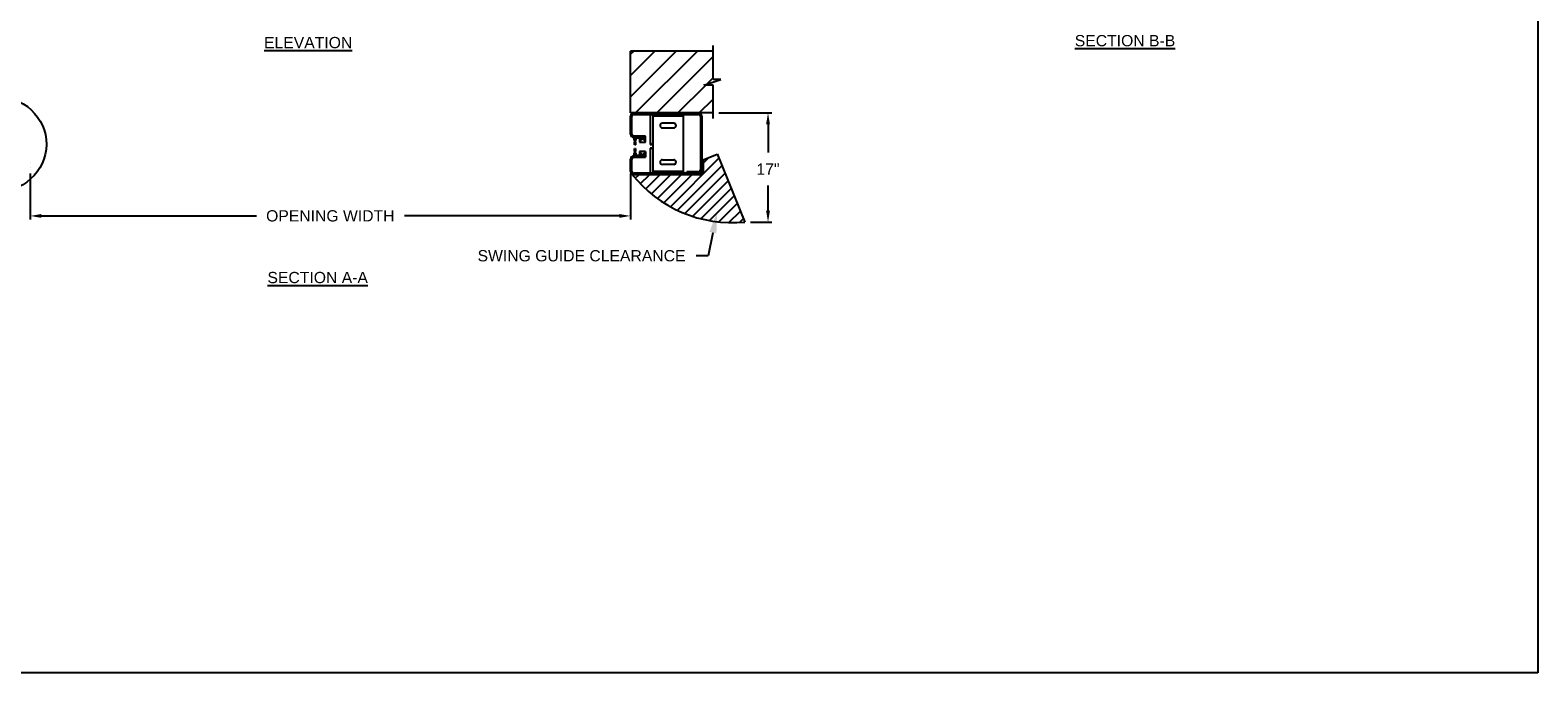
# Model space of a CAD drawing. Header units: inches. Extents: x 218.9 to 312.4, y 214.8 to 247.8.
# Tile 227 of 256: x 275.2 to 287.7, y 214.8 to 220.1. Entities that reach past the tile are written whole.
import ezdxf
from ezdxf import colors
from ezdxf.entities.mleader import LeaderData, LeaderLine
from ezdxf.math import Vec2, Vec3

# ---------------------------------------------------------------- set-up
doc = ezdxf.new("R2010")
doc.units = ezdxf.units.IN
doc.header["$LTSCALE"] = 0.25
doc.header["$MEASUREMENT"] = 0
for name, color, linetype in [('ANNOTATIONS', 1, 'Continuous'), ('DETAILS', 4, 'Continuous'), ('MOTOR RH', 7, 'Continuous')]:
    doc.layers.add(name, color=color, linetype=linetype)
doc.styles.add('ARIAL', font='arial.ttf', dxfattribs={"height": 0.09375})
doc.dimstyles.new('STANDARD$0', dxfattribs={"dimtxt": 0.09375, "dimasz": 0.09375, "dimexe": 0.03125, "dimexo": 0.046875, "dimgap": 0.09, "dimtad": 0, "dimtih": 1, "dimtoh": 1, "dimdec": 4, "dimzin": 0, "dimdsep": 46, "dimtxsty": 'ARIAL', "dimcen": 0.09, "dimadec": 0, "dimazin": 0, "dimtfac": 1, "dimtdec": 4, "dimtofl": 0, "dimtmove": 0, "dimatfit": 1, "dimfxl": 1, "dimtolj": 1, "dimtzin": 0, "dimarcsym": 0})
pattern_1 = [(135, (291.34754, 216.77476), (0.0883883, 0.0883883), [])]

# ---------------------------------------------------------------- blocks, each defined once
blk = doc.blocks.new('*D118')
at = {"layer": 'ANNOTATIONS', "color": 0, "lineweight": -2, "transparency": 16777216}
for p, q in [((274.551, 218.888), (274.551, 218.533)), ((275.156, 218.888), (275.156, 218.533)), ((274.457, 218.564), (274.363, 218.564)), ((275.25, 218.564), (275.344, 218.564))]:
    blk.add_line(p, q, dxfattribs=at)
at = {"layer": 'ANNOTATIONS', "color": 0, "transparency": 16777216}
for points in [[(274.457, 218.58), (274.457, 218.548), (274.551, 218.564)], [(275.25, 218.58), (275.25, 218.548), (275.156, 218.564)]]:
    blk.add_solid(points, dxfattribs=at)
at = {"layer": 'defpoints', "color": 0, "transparency": 16777216}
for p in [(274.551, 218.935), (275.156, 218.935), (274.551, 218.564)]:
    blk.add_point(p, dxfattribs=at)
at = {"layer": 'ANNOTATIONS', "color": 0, "transparency": 16777216, "insert": (274.037, 218.564), "char_height": 0.09375, "attachment_point": 5, "style": 'ARIAL'}
blk.add_mtext('\\A1;9 11/16"', dxfattribs=at)
blk = doc.blocks.new('*D129')
at = {"layer": 'ANNOTATIONS', "color": 0, "linetype": 'ByBlock', "lineweight": -2, "transparency": 16777216}
for p, q in [((280.891, 219.422), (281.332, 219.422)), ((281.301, 219.328), (281.301, 219.091)), ((281.301, 218.607), (281.301, 218.817)), ((281.155, 218.513), (281.332, 218.513))]:
    blk.add_line(p, q, dxfattribs=at)
at = {"layer": 'ANNOTATIONS', "color": 0, "transparency": 16777216}
for points in [[(281.285, 219.328), (281.317, 219.328), (281.301, 219.422)], [(281.285, 218.607), (281.317, 218.607), (281.301, 218.513)]]:
    blk.add_solid(points, dxfattribs=at)
at = {"layer": 'defpoints', "color": 0, "transparency": 16777216}
for p in [(280.844, 219.422), (281.301, 219.422), (281.108, 218.513)]:
    blk.add_point(p, dxfattribs=at)
at = {"layer": 'ANNOTATIONS', "color": 0, "transparency": 16777216, "insert": (281.301, 218.954), "char_height": 0.0938, "attachment_point": 5, "style": 'ARIAL'}
blk.add_mtext('\\A1;17"', dxfattribs=at)
blk = doc.blocks.new('*D131')
at = {"layer": 'ANNOTATIONS', "color": 0, "lineweight": -2, "transparency": 16777216}
for p, q in [((275.156, 218.917), (275.156, 218.533)), ((280.156, 218.917), (280.156, 218.533)), ((275.25, 218.564), (277.04, 218.564)), ((280.062, 218.564), (278.273, 218.564))]:
    blk.add_line(p, q, dxfattribs=at)
at = {"layer": 'ANNOTATIONS', "color": 0, "transparency": 16777216}
for points in [[(275.25, 218.58), (275.25, 218.548), (275.156, 218.564)], [(280.062, 218.58), (280.062, 218.548), (280.156, 218.564)]]:
    blk.add_solid(points, dxfattribs=at)
at = {"layer": 'defpoints', "color": 0, "transparency": 16777216}
for p in [(275.156, 218.964), (280.156, 218.964), (280.156, 218.564)]:
    blk.add_point(p, dxfattribs=at)
at = {"layer": 'ANNOTATIONS', "color": 0, "transparency": 16777216, "insert": (277.656, 218.564), "char_height": 0.09375, "attachment_point": 5, "style": 'ARIAL'}
blk.add_mtext('\\A1;OPENING WIDTH', dxfattribs=at)

msp = doc.modelspace()

# ---------------------------------------------------------------- hatches: boundary and pattern name
at = {"layer": 'MOTOR RH'}
h = msp.add_hatch(dxfattribs=at)
h.set_pattern_fill('ANSI31', color=256, style=0)
h.set_pattern_definition([(45, (50.28568, -31.70349), (-0.088388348, 0.088388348), [])])
h.paths.add_polyline_path([(280.90789, 219.69999), (280.84379, 219.69999), (280.84379, 219.9372), (280.15629, 219.9372), (280.15629, 219.42157), (280.17446, 219.42157), (280.84379, 219.42157), (280.84379, 219.65309), (280.76582, 219.65309)])
h = msp.add_hatch(dxfattribs=at)
h.set_pattern_fill('ANSI31', color=256, angle=180, style=0)
h.set_pattern_definition(pattern_1)
edge = h.paths.add_edge_path(flags=0)
edge.add_arc((280.19296, 219.07145), 0.00349, 145.724542, 394.275458)
edge.add_line((280.19584, 219.07342), (280.19455, 219.07743))
edge.add_arc((280.19817, 219.0786), 0.00381, 180, 197.895222, ccw=False)
edge.add_line((280.19436, 219.0786), (280.19783, 219.12563))
edge.add_line((280.19783, 219.12563), (280.19792, 219.12563))
edge.add_line((280.19792, 219.12563), (280.19442, 219.0786))
edge.add_arc((280.19817, 219.0786), 0.00375, 180, 197.895222)
edge.add_line((280.19461, 219.07745), (280.1959, 219.07345))
edge.add_arc((280.19296, 219.07145), 0.00356, -214.129864, 34.129864, ccw=False)
edge.add_line((280.19001, 219.07345), (280.19131, 219.07745))
edge.add_arc((280.18774, 219.0786), 0.00375, 342.104778, 360)
edge.add_line((280.19149, 219.0786), (280.18799, 219.12563))
edge.add_line((280.18799, 219.12563), (280.18808, 219.12563))
edge.add_line((280.18808, 219.12563), (280.19155, 219.0786))
edge.add_arc((280.18774, 219.0786), 0.00381, 342.104778, 360, ccw=False)
edge.add_line((280.19136, 219.07743), (280.19007, 219.07342))
h = msp.add_hatch(dxfattribs=at)
h.set_pattern_fill('ANSI31', color=256, angle=180, style=0)
h.set_pattern_definition(pattern_1)
edge = h.paths.add_edge_path(flags=0)
edge.add_arc((280.19296, 219.07145), 0.00337, 145.421203, 394.578797)
edge.add_line((280.19573, 219.07337), (280.19443, 219.07739))
edge.add_arc((280.19817, 219.0786), 0.00394, 180, 197.895222, ccw=False)
edge.add_line((280.19424, 219.0786), (280.19689, 219.12563))
edge.add_line((280.19689, 219.12563), (280.19698, 219.12563))
edge.add_line((280.19698, 219.12563), (280.1943, 219.0786))
edge.add_arc((280.19817, 219.0786), 0.00387, 180, 197.895222)
edge.add_line((280.19449, 219.07741), (280.19578, 219.07339))
edge.add_arc((280.19296, 219.07145), 0.00343, -214.42504, 34.42504, ccw=False)
edge.add_line((280.19013, 219.07339), (280.19142, 219.07741))
edge.add_arc((280.18774, 219.0786), 0.00387, 342.104778, 360)
edge.add_line((280.19161, 219.0786), (280.18893, 219.12563))
edge.add_line((280.18893, 219.12563), (280.18902, 219.12563))
edge.add_line((280.18902, 219.12563), (280.19167, 219.0786))
edge.add_arc((280.18774, 219.0786), 0.00394, 342.104778, 360, ccw=False)
edge.add_line((280.19148, 219.07739), (280.19018, 219.07337))
h = msp.add_hatch(dxfattribs=at)
h.set_pattern_fill('ANSI31', color=256, angle=180, style=0)
h.set_pattern_definition(pattern_1)
edge = h.paths.add_edge_path(flags=0)
edge.add_arc((280.19296, 219.07145), 0.00324, 145.100361, 394.899639)
edge.add_line((280.19561, 219.07331), (280.19431, 219.07736))
edge.add_arc((280.19817, 219.0786), 0.00406, 180, 197.895222, ccw=False)
edge.add_line((280.19411, 219.0786), (280.19596, 219.12563))
edge.add_line((280.19596, 219.12563), (280.19604, 219.12563))
edge.add_line((280.19604, 219.12563), (280.19417, 219.0786))
edge.add_arc((280.19817, 219.0786), 0.004, 180, 197.895222)
edge.add_line((280.19437, 219.07738), (280.19567, 219.07334))
edge.add_arc((280.19296, 219.07145), 0.00331, -214.736926, 34.736926, ccw=False)
edge.add_line((280.19024, 219.07334), (280.19154, 219.07738))
edge.add_arc((280.18774, 219.0786), 0.004, 342.104778, 360)
edge.add_line((280.19174, 219.0786), (280.18987, 219.12563))
edge.add_line((280.18987, 219.12563), (280.18995, 219.12563))
edge.add_line((280.18995, 219.12563), (280.1918, 219.0786))
edge.add_arc((280.18774, 219.0786), 0.00406, 342.104778, 360, ccw=False)
edge.add_line((280.1916, 219.07736), (280.1903, 219.07331))
h = msp.add_hatch(dxfattribs=at)
h.set_pattern_fill('ANSI31', color=256, angle=180, style=0)
h.set_pattern_definition(pattern_1)
edge = h.paths.add_edge_path(flags=0)
edge.add_arc((280.19296, 219.07145), 0.00312, 144.760267, 395.239733)
edge.add_line((280.1955, 219.07325), (280.19419, 219.07732))
edge.add_arc((280.19817, 219.0786), 0.00419, 180, 197.895222, ccw=False)
edge.add_line((280.19399, 219.0786), (280.19503, 219.12563))
edge.add_line((280.19503, 219.12563), (280.19511, 219.12563))
edge.add_line((280.19511, 219.12563), (280.19405, 219.0786))
edge.add_arc((280.19817, 219.0786), 0.00413, 180, 197.895222)
edge.add_line((280.19425, 219.07734), (280.19556, 219.07328))
edge.add_arc((280.19296, 219.07145), 0.00318, -215.06716, 35.06716, ccw=False)
edge.add_line((280.19035, 219.07328), (280.19166, 219.07734))
edge.add_arc((280.18774, 219.0786), 0.00412, 342.104778, 360)
edge.add_line((280.19186, 219.0786), (280.1908, 219.12563))
edge.add_line((280.1908, 219.12563), (280.19088, 219.12563))
edge.add_line((280.19088, 219.12563), (280.19192, 219.0786))
edge.add_arc((280.18774, 219.0786), 0.00419, 342.104778, 360, ccw=False)
edge.add_line((280.19172, 219.07732), (280.19041, 219.07325))
h = msp.add_hatch(dxfattribs=at)
h.set_pattern_fill('ANSI31', color=256, angle=180, style=0)
h.set_pattern_definition(pattern_1)
edge = h.paths.add_edge_path(flags=0)
edge.add_arc((280.19296, 219.07145), 0.00299, 144.398913, 395.601087)
edge.add_line((280.19539, 219.0732), (280.19407, 219.07728))
edge.add_arc((280.19817, 219.0786), 0.00431, 180, 197.895222, ccw=False)
edge.add_line((280.19386, 219.0786), (280.1941, 219.12563))
edge.add_line((280.1941, 219.12563), (280.19418, 219.12563))
edge.add_line((280.19418, 219.12563), (280.19392, 219.0786))
edge.add_arc((280.19817, 219.0786), 0.00425, 180, 197.895222)
edge.add_line((280.19413, 219.0773), (280.19545, 219.07322))
edge.add_arc((280.19296, 219.07145), 0.00306, -215.417616, 35.417616, ccw=False)
edge.add_line((280.19047, 219.07322), (280.19178, 219.0773))
edge.add_arc((280.18774, 219.0786), 0.00425, 342.104778, 360)
edge.add_line((280.19199, 219.0786), (280.19173, 219.12563))
edge.add_line((280.19173, 219.12563), (280.19181, 219.12563))
edge.add_line((280.19181, 219.12563), (280.19205, 219.0786))
edge.add_arc((280.18774, 219.0786), 0.00431, 342.104778, 360, ccw=False)
edge.add_line((280.19184, 219.07728), (280.19052, 219.0732))
h = msp.add_hatch(dxfattribs=at)
h.set_pattern_fill('ANSI31', color=256, scale=0.5, style=0)
h.set_pattern_definition([(45, (268.8422, 216.27571), (-0.04419417, 0.04419417), [])])
edge = h.paths.add_edge_path()
edge.add_line((280.87804, 219.07975), (280.76176, 219.03251))
edge.add_line((280.76176, 219.03251), (280.76176, 218.92538))
edge.add_arc((280.74388, 218.92538), 0.01787, -89.999885, 0.000989, ccw=False)
edge.add_line((280.74388, 218.90751), (280.18363, 218.90751))
edge.add_arc((280.18363, 218.93485), 0.02734, 225, 270, ccw=False)
edge.add_arc((281.00447, 219.57766), 1.06973, 218.24196, 275.557886)
edge.add_line((281.10807, 218.51296), (280.87804, 219.07975))

# ---------------------------------------------------------------- linework, layer by layer
at = {"layer": 'defpoints'}
msp.add_lwpolyline([(287.7119, 214.75854), (268.24203, 214.75854), (268.24203, 227.49365), (287.7119, 227.49365)], close=True, dxfattribs=at)
at = {"layer": 'DETAILS'}
msp.add_ellipse((274.84955, 219.16188), major_axis=(0.4425, -0.00305), ratio=0.91972899, dxfattribs=at)
at = {"layer": 'MOTOR RH'}
for p, q in [((280.84379, 219.69999), (280.84379, 219.98407)), ((280.15629, 219.42157), (280.15629, 219.9372)), ((280.84379, 219.9372), (280.15629, 219.9372)), ((280.76582, 219.65309), (280.90789, 219.69999)), ((280.84379, 219.65309), (280.76582, 219.65309)), ((280.90789, 219.69999), (280.84379, 219.69999)), ((280.84379, 219.3747), (280.84379, 219.65309)), ((280.84379, 219.42157), (280.15629, 219.42157)), ((280.15629, 219.24423), (280.15629, 219.39423)), ((280.16801, 219.24423), (280.16801, 219.39423)), ((280.18363, 219.40985), (280.72269, 219.40985)), ((280.31918, 219.40985), (280.31918, 219.15985)), ((280.34379, 218.91923), (280.34379, 219.40985)), ((280.59379, 219.39423), (280.34379, 219.39423)), ((280.59379, 219.40985), (280.59379, 218.91923)), ((280.73832, 219.39423), (280.73832, 218.94657)), ((280.75004, 219.39423), (280.75004, 218.93485)), ((280.28129, 219.2286), (280.18363, 219.2286)), ((280.28129, 219.17938), (280.28129, 219.2286)), ((280.51566, 219.33563), (280.42191, 219.33563)), ((280.42191, 219.29657), (280.51566, 219.29657)), ((280.28129, 219.21688), (280.18363, 219.21688)), ((280.18363, 219.21626), (280.18363, 219.1972)), ((280.18769, 219.19657), (280.18426, 219.19657)), ((280.18676, 219.21313), (280.18676, 219.20032)), ((280.18864, 219.20188), (280.18718, 219.21149)), ((280.19863, 219.21376), (280.18738, 219.21376)), ((280.18738, 219.1997), (280.18769, 219.1997)), ((280.19149, 219.0786), (280.18799, 219.12563)), ((280.18808, 219.12563), (280.18799, 219.12563)), ((280.18804, 219.15501), (280.19153, 219.20204)), ((280.18804, 219.15501), (280.18813, 219.15501)), ((280.18808, 219.12563), (280.19155, 219.0786)), ((280.18957, 219.20202), (280.18811, 219.21163)), ((280.1916, 219.20204), (280.18813, 219.15501)), ((280.18832, 219.19907), (280.18832, 219.1972)), ((280.18859, 219.1187), (280.18933, 219.1187)), ((280.18957, 219.20202), (280.18864, 219.20188)), ((280.18902, 219.12563), (280.18893, 219.12563)), ((280.19161, 219.0786), (280.18893, 219.12563)), ((280.18898, 219.15501), (280.19166, 219.20204)), ((280.18898, 219.15501), (280.18907, 219.15501)), ((280.18902, 219.12563), (280.19167, 219.0786)), ((280.19172, 219.20204), (280.18907, 219.15501)), ((280.18913, 219.21282), (280.19691, 219.21282)), ((280.18941, 219.1187), (280.19015, 219.1187)), ((280.18995, 219.12563), (280.18987, 219.12563)), ((280.19174, 219.0786), (280.18987, 219.12563)), ((280.18992, 219.15501), (280.19178, 219.20204)), ((280.18992, 219.15501), (280.19, 219.15501)), ((280.18995, 219.12563), (280.1918, 219.0786)), ((280.19038, 219.10025), (280.18995, 219.10025)), ((280.19185, 219.20204), (280.19, 219.15501)), ((280.19135, 219.20319), (280.19006, 219.20719)), ((280.19012, 219.20722), (280.19141, 219.20321)), ((280.19147, 219.20323), (280.19017, 219.20725)), ((280.19023, 219.20728), (280.19153, 219.20325)), ((280.19023, 219.1187), (280.19096, 219.1187)), ((280.19159, 219.20327), (280.19029, 219.2073)), ((280.19034, 219.20733), (280.19165, 219.20329)), ((280.19171, 219.2033), (280.1904, 219.20736)), ((280.19088, 219.10025), (280.19045, 219.10025)), ((280.19046, 219.20739), (280.19177, 219.20332)), ((280.19183, 219.20334), (280.19051, 219.20742)), ((280.19057, 219.20745), (280.19189, 219.20336)), ((280.19063, 219.20747), (280.19195, 219.20338)), ((280.19088, 219.12563), (280.1908, 219.12563)), ((280.19186, 219.0786), (280.1908, 219.12563)), ((280.19085, 219.15501), (280.19191, 219.20204)), ((280.19085, 219.15501), (280.19093, 219.15501)), ((280.19088, 219.12563), (280.19192, 219.0786)), ((280.19197, 219.20204), (280.19093, 219.15501)), ((280.19137, 219.10025), (280.19095, 219.10025)), ((280.19104, 219.1187), (280.19176, 219.1187)), ((280.19254, 219.20357), (280.19119, 219.20777)), ((280.19187, 219.10025), (280.19145, 219.10025)), ((280.19181, 219.12563), (280.19173, 219.12563)), ((280.19199, 219.0786), (280.19173, 219.12563)), ((280.19177, 219.15501), (280.19203, 219.20204)), ((280.19177, 219.15501), (280.19186, 219.15501)), ((280.19181, 219.12563), (280.19205, 219.0786)), ((280.19185, 219.1187), (280.19211, 219.1187)), ((280.1921, 219.20204), (280.19186, 219.15501)), ((280.19211, 219.10025), (280.19194, 219.10025)), ((280.19274, 219.12563), (280.19211, 219.12563)), ((280.19211, 219.12563), (280.19211, 219.0786)), ((280.19216, 219.20204), (280.19216, 219.15501)), ((280.19216, 219.15501), (280.19278, 219.15501)), ((280.19274, 219.0786), (280.19274, 219.12563)), ((280.19274, 219.1187), (280.19317, 219.1187)), ((280.19317, 219.10025), (280.19274, 219.10025)), ((280.19278, 219.15501), (280.19278, 219.20204)), ((280.1938, 219.12563), (280.19317, 219.12563)), ((280.19317, 219.12563), (280.19317, 219.0786)), ((280.19322, 219.20204), (280.19322, 219.15501)), ((280.19322, 219.15501), (280.19385, 219.15501)), ((280.19482, 219.20777), (280.19346, 219.20357)), ((280.1938, 219.0786), (280.1938, 219.12563)), ((280.1938, 219.1187), (280.19406, 219.1187)), ((280.19397, 219.10025), (280.1938, 219.10025)), ((280.19385, 219.15501), (280.19385, 219.20204)), ((280.19386, 219.0786), (280.1941, 219.12563)), ((280.19415, 219.15501), (280.19391, 219.20204)), ((280.19418, 219.12563), (280.19392, 219.0786)), ((280.19397, 219.20204), (280.19423, 219.15501)), ((280.19399, 219.0786), (280.19503, 219.12563)), ((280.19507, 219.15501), (280.19403, 219.20204)), ((280.19447, 219.10025), (280.19404, 219.10025)), ((280.19511, 219.12563), (280.19405, 219.0786)), ((280.19406, 219.20338), (280.19538, 219.20747)), ((280.1941, 219.20204), (280.19516, 219.15501)), ((280.19418, 219.12563), (280.1941, 219.12563)), ((280.19411, 219.0786), (280.19596, 219.12563)), ((280.19412, 219.20336), (280.19544, 219.20745)), ((280.19415, 219.15501), (280.19423, 219.15501)), ((280.19415, 219.1187), (280.19487, 219.1187)), ((280.196, 219.15501), (280.19416, 219.20204)), ((280.19604, 219.12563), (280.19417, 219.0786)), ((280.19549, 219.20742), (280.19418, 219.20334)), ((280.19422, 219.20204), (280.19609, 219.15501)), ((280.19424, 219.20332), (280.19555, 219.20739)), ((280.19424, 219.0786), (280.19689, 219.12563)), ((280.19694, 219.15501), (280.19428, 219.20204)), ((280.19561, 219.20736), (280.1943, 219.2033)), ((280.19698, 219.12563), (280.1943, 219.0786)), ((280.19435, 219.20204), (280.19702, 219.15501)), ((280.19436, 219.20329), (280.19566, 219.20733)), ((280.19436, 219.0786), (280.19783, 219.12563)), ((280.19788, 219.15501), (280.19441, 219.20204)), ((280.19572, 219.2073), (280.19442, 219.20327)), ((280.19792, 219.12563), (280.19442, 219.0786)), ((280.19447, 219.20204), (280.19797, 219.15501)), ((280.19448, 219.20325), (280.19578, 219.20728)), ((280.19583, 219.20725), (280.19453, 219.20323)), ((280.19496, 219.10025), (280.19454, 219.10025)), ((280.19459, 219.20321), (280.19589, 219.20722)), ((280.19595, 219.20719), (280.19465, 219.20319)), ((280.19495, 219.1187), (280.19568, 219.1187)), ((280.19511, 219.12563), (280.19503, 219.12563)), ((280.19546, 219.10025), (280.19503, 219.10025)), ((280.19507, 219.15501), (280.19516, 219.15501)), ((280.19596, 219.10025), (280.19553, 219.10025)), ((280.19577, 219.1187), (280.1965, 219.1187)), ((280.19604, 219.12563), (280.19596, 219.12563)), ((280.196, 219.15501), (280.19609, 219.15501)), ((280.19793, 219.21163), (280.19647, 219.20202)), ((280.19739, 219.20188), (280.19647, 219.20202)), ((280.19658, 219.1187), (280.19732, 219.1187)), ((280.19698, 219.12563), (280.19689, 219.12563)), ((280.19694, 219.15501), (280.19702, 219.15501)), ((280.19886, 219.21149), (280.19739, 219.20188)), ((280.19769, 219.1972), (280.19769, 219.19907)), ((280.19792, 219.12563), (280.19783, 219.12563)), ((280.19788, 219.15501), (280.19797, 219.15501)), ((280.19832, 219.1997), (280.19863, 219.1997)), ((280.20176, 219.19657), (280.19832, 219.19657)), ((280.19926, 219.20032), (280.19926, 219.21313)), ((280.20238, 219.1972), (280.20238, 219.21313)), ((280.20301, 219.21376), (280.22676, 219.21376)), ((280.22738, 219.21438), (280.22738, 219.21626)), ((280.23191, 219.21688), (280.23191, 219.17938)), ((280.24441, 219.19251), (280.23191, 219.19251)), ((280.23191, 219.17938), (280.28129, 219.17938)), ((280.28129, 219.10126), (280.23191, 219.10126)), ((280.23191, 219.10126), (280.23191, 219.06376)), ((280.23579, 219.21301), (280.27741, 219.21301)), ((280.23579, 219.19638), (280.23579, 219.21301)), ((280.24441, 219.19638), (280.23579, 219.19638)), ((280.27629, 219.20376), (280.23691, 219.20376)), ((280.23691, 219.20376), (280.23691, 219.19813)), ((280.23691, 219.19813), (280.24441, 219.19813)), ((280.24441, 219.19813), (280.24441, 219.19251)), ((280.24879, 219.20376), (280.24879, 219.21301)), ((280.26441, 219.21301), (280.26441, 219.20376)), ((280.26879, 219.19251), (280.26879, 219.19813)), ((280.26879, 219.19813), (280.27629, 219.19813)), ((280.27741, 219.19638), (280.26879, 219.19638)), ((280.28129, 219.19251), (280.26879, 219.19251)), ((280.27629, 219.19813), (280.27629, 219.20376)), ((280.27741, 219.21301), (280.27741, 219.19638)), ((280.28129, 219.10126), (280.28129, 219.05204)), ((280.31918, 219.15985), (280.32816, 219.15985)), ((280.31918, 219.1286), (280.31918, 218.91923)), ((280.32816, 219.1286), (280.31918, 219.1286)), ((275.15648, 219.00602), (275.15629, 219.00565)), ((280.15609, 219.00602), (280.15629, 219.00565)), ((280.15629, 218.93485), (280.15629, 219.03641)), ((280.16801, 218.93485), (280.16801, 219.03641)), ((280.16801, 219.00571), (280.16827, 219.00621)), ((280.18363, 219.08345), (280.18363, 219.06438)), ((280.18363, 219.06376), (280.28129, 219.06376)), ((280.18363, 219.05204), (280.28129, 219.05204)), ((280.18426, 219.08407), (280.18769, 219.08407)), ((280.18676, 219.08032), (280.18676, 219.06751)), ((280.18725, 219.06805), (280.18676, 219.06808)), ((280.1871, 219.06915), (280.18856, 219.07876)), ((280.18769, 219.08095), (280.18738, 219.08095)), ((280.18738, 219.06688), (280.19863, 219.06688)), ((280.18803, 219.06901), (280.18949, 219.07862)), ((280.18832, 219.08345), (280.18832, 219.08157)), ((280.19167, 219.06782), (280.18849, 219.06799)), ((280.18856, 219.07876), (280.18949, 219.07862)), ((280.19683, 219.06782), (280.18905, 219.06782)), ((280.19001, 219.07345), (280.19131, 219.07745)), ((280.19136, 219.07743), (280.19007, 219.07342)), ((280.19013, 219.07339), (280.19142, 219.07741)), ((280.19148, 219.07739), (280.19018, 219.07337)), ((280.19024, 219.07334), (280.19154, 219.07738)), ((280.1916, 219.07736), (280.1903, 219.07331)), ((280.19035, 219.07328), (280.19166, 219.07734)), ((280.19172, 219.07732), (280.19041, 219.07325)), ((280.19047, 219.07322), (280.19178, 219.0773)), ((280.19184, 219.07728), (280.19052, 219.0732)), ((280.1919, 219.07726), (280.19058, 219.07317)), ((280.19114, 219.07288), (280.19249, 219.07707)), ((280.19342, 219.07707), (280.19477, 219.07288)), ((280.19533, 219.07317), (280.19401, 219.07726)), ((280.19539, 219.0732), (280.19407, 219.07728)), ((280.19413, 219.0773), (280.19545, 219.07322)), ((280.1955, 219.07325), (280.19419, 219.07732)), ((280.19425, 219.07734), (280.19556, 219.07328)), ((280.19561, 219.07331), (280.19431, 219.07736)), ((280.19437, 219.07738), (280.19567, 219.07334)), ((280.19573, 219.07337), (280.19443, 219.07739)), ((280.19449, 219.07741), (280.19578, 219.07339)), ((280.19584, 219.07342), (280.19455, 219.07743)), ((280.19461, 219.07745), (280.1959, 219.07345)), ((280.19639, 219.07862), (280.19731, 219.07876)), ((280.19639, 219.07862), (280.19785, 219.06901)), ((280.19731, 219.07876), (280.19878, 219.06915)), ((280.19769, 219.08157), (280.19769, 219.08345)), ((280.19925, 219.06742), (280.19824, 219.06748)), ((280.19832, 219.08407), (280.20176, 219.08407)), ((280.19863, 219.08095), (280.19832, 219.08095)), ((280.19926, 219.06751), (280.19926, 219.08032)), ((280.20238, 219.06751), (280.20238, 219.08345)), ((280.20956, 219.06688), (280.20243, 219.06726)), ((280.22676, 219.06688), (280.20301, 219.06688)), ((280.22738, 219.06438), (280.22738, 219.06626)), ((280.23191, 219.08813), (280.24441, 219.08813)), ((280.23579, 219.06763), (280.23579, 219.08426)), ((280.23579, 219.08426), (280.24441, 219.08426)), ((280.27741, 219.07115), (280.23579, 219.07333)), ((280.27741, 219.06763), (280.23579, 219.06763)), ((280.23691, 219.08251), (280.23691, 219.07688)), ((280.24441, 219.08251), (280.23691, 219.08251)), ((280.23691, 219.07688), (280.27629, 219.07688)), ((280.24441, 219.08813), (280.24441, 219.08251)), ((280.24879, 219.07265), (280.24879, 219.07688)), ((280.26441, 219.07688), (280.26441, 219.07183)), ((280.26879, 219.08813), (280.28129, 219.08813)), ((280.26879, 219.08251), (280.26879, 219.08813)), ((280.26879, 219.08426), (280.27741, 219.08426)), ((280.27629, 219.08251), (280.26879, 219.08251)), ((280.27629, 219.07688), (280.27629, 219.08251)), ((280.27741, 219.08426), (280.27741, 219.06763)), ((280.42191, 219.03251), (280.51566, 219.03251)), ((280.51566, 218.99345), (280.42191, 218.99345)), ((280.75004, 219.03251), (280.76176, 219.03251)), ((280.76176, 219.03251), (280.87805, 219.07971)), ((280.76176, 219.03251), (280.76176, 218.93485)), ((280.87804, 219.07975), (281.10807, 218.51296)), ((275.15629, 218.96364), (275.15636, 218.96377)), ((280.15629, 218.96364), (280.15622, 218.96377)), ((280.16805, 218.96378), (280.16801, 218.9637)), ((280.73441, 218.91923), (280.18363, 218.91923)), ((280.73441, 218.90751), (280.18363, 218.90751)), ((280.59379, 218.93485), (280.34379, 218.93485)), ((280.72269, 218.93095), (280.62504, 218.93095)), ((280.62504, 218.91923), (280.62504, 218.93095))]:
    msp.add_line(p, q, dxfattribs=at)
for centre in [(280.193, 219.20919), (280.19296, 219.07145)]:
    msp.add_circle(centre, 0.00228, dxfattribs=at)
for centre, radius, start, end in [((280.18363, 219.39423), 0.02734, 90, 180), ((280.18363, 219.39423), 0.01563, 90, 180), ((280.72269, 219.39423), 0.02734, 0, 90), ((280.72269, 219.39423), 0.01563, 0, 90), ((280.18363, 219.24423), 0.02734, 180, 270), ((280.18363, 219.24423), 0.01563, 180, 270), ((280.42191, 219.3161), 0.01953, 90, 270), ((280.51566, 219.3161), 0.01953, 270, 90), ((280.18426, 219.21626), 0.000625, 90, 180), ((280.18426, 219.1972), 0.000625, 180, 270), ((280.18738, 219.21313), 0.000625, 90, 180), ((280.18738, 219.20032), 0.000625, 180, 270), ((280.18913, 219.21179), 0.00197, 90, 188.651209), ((280.18769, 219.19907), 0.000625, 0, 90), ((280.18769, 219.1972), 0.000625, 270, 0), ((280.18913, 219.21179), 0.00103, 90, 188.651209), ((280.193, 219.20919), 0.00356, 325.870136, 214.129864), ((280.193, 219.20919), 0.00349, 325.724542, 214.275458), ((280.193, 219.20919), 0.00343, 325.57496, 214.42504), ((280.193, 219.20919), 0.00337, 325.421203, 214.578797), ((280.193, 219.20919), 0.00331, 325.263074, 214.736926), ((280.193, 219.20919), 0.00324, 325.100361, 214.899639), ((280.193, 219.20919), 0.00318, 324.93284, 215.06716), ((280.193, 219.20919), 0.00312, 324.760267, 215.239733), ((280.193, 219.20919), 0.00306, 324.582384, 215.417616), ((280.193, 219.20919), 0.00299, 324.398913, 215.601087), ((280.193, 219.20919), 0.00293, 324.209556, 215.790444), ((280.193, 219.20919), 0.00231, 321.906562, 218.093438), ((280.18778, 219.20204), 0.00375, 0, 17.895222), ((280.18778, 219.20204), 0.00381, 0, 17.895222), ((280.18778, 219.20204), 0.00388, 0, 17.895222), ((280.18778, 219.20204), 0.00394, 0, 17.895222), ((280.18778, 219.20204), 0.004, 0, 17.895222), ((280.18778, 219.20204), 0.00406, 0, 17.895222), ((280.18778, 219.20204), 0.00413, 0, 17.895222), ((280.18778, 219.20204), 0.00419, 0, 17.895222), ((280.18778, 219.20204), 0.00425, 0, 17.895222), ((280.18778, 219.20204), 0.00431, 0, 17.895222), ((280.18778, 219.20204), 0.00438, 0, 17.895222), ((280.18778, 219.20204), 0.005, 0, 17.895222), ((280.19822, 219.20204), 0.005, 162.104778, 180), ((280.19822, 219.20204), 0.00438, 162.104778, 180), ((280.19822, 219.20204), 0.00431, 162.104778, 180), ((280.19822, 219.20204), 0.00425, 162.104778, 180), ((280.19822, 219.20204), 0.00419, 162.104778, 180), ((280.19822, 219.20204), 0.00413, 162.104778, 180), ((280.19822, 219.20204), 0.00406, 162.104778, 180), ((280.19822, 219.20204), 0.004, 162.104778, 180), ((280.19822, 219.20204), 0.00394, 162.104778, 180), ((280.19822, 219.20204), 0.00388, 162.104778, 180), ((280.19822, 219.20204), 0.00381, 162.104778, 180), ((280.19822, 219.20204), 0.00375, 162.104778, 180), ((280.19691, 219.21179), 0.00197, 351.348791, 90), ((280.19691, 219.21179), 0.00103, 351.348791, 90), ((280.19832, 219.19907), 0.000625, 90, 180), ((280.19832, 219.1972), 0.000625, 180, 270), ((280.19863, 219.21313), 0.000625, 0, 90), ((280.19863, 219.20032), 0.000625, 270, 0), ((280.20176, 219.1972), 0.000625, 270, 0), ((280.20301, 219.21313), 0.000625, 90, 180), ((280.22676, 219.21626), 0.000625, 0, 90), ((280.22676, 219.21438), 0.000625, 270, 0), ((280.32816, 219.17548), 0.01563, 270, 0), ((280.32816, 219.11298), 0.01563, 0, 90), ((280.18363, 219.03641), 0.02734, 90, 180), ((280.18363, 219.03641), 0.01562, 90, 180), ((280.18426, 219.08345), 0.000625, 90, 180), ((280.18426, 219.06438), 0.000625, 180, 270), ((280.18738, 219.08032), 0.000625, 90, 180), ((280.18738, 219.06751), 0.000625, 180, 270), ((280.18905, 219.06885), 0.00197, 171.348791, 270), ((280.18769, 219.08345), 0.000625, 0, 90), ((280.18769, 219.08157), 0.000625, 270, 0), ((280.18905, 219.06885), 0.00103, 171.348791, 270), ((280.19296, 219.07145), 0.00356, 145.870136, 34.129864), ((280.19296, 219.07145), 0.00349, 145.724542, 34.275458), ((280.19296, 219.07145), 0.00343, 145.57496, 34.42504), ((280.19296, 219.07145), 0.00337, 145.421203, 34.578797), ((280.19296, 219.07145), 0.00331, 145.263074, 34.736926), ((280.19296, 219.07145), 0.00324, 145.100361, 34.899639), ((280.19296, 219.07145), 0.00318, 144.93284, 35.06716), ((280.19296, 219.07145), 0.00312, 144.760267, 35.239733), ((280.19296, 219.07145), 0.00306, 144.582384, 35.417616), ((280.19296, 219.07145), 0.00299, 144.398913, 35.601087), ((280.19296, 219.07145), 0.00293, 144.209556, 35.790444), ((280.19296, 219.07145), 0.00231, 141.906562, 38.093438), ((280.18774, 219.0786), 0.00375, 342.104778, 0), ((280.18774, 219.0786), 0.00381, 342.104778, 0), ((280.18774, 219.0786), 0.00388, 342.104778, 0), ((280.18774, 219.0786), 0.00394, 342.104778, 0), ((280.18774, 219.0786), 0.004, 342.104778, 0), ((280.18774, 219.0786), 0.00406, 342.104778, 0), ((280.18774, 219.0786), 0.00413, 342.104778, 0), ((280.18774, 219.0786), 0.00419, 342.104778, 0), ((280.18774, 219.0786), 0.00425, 342.104778, 0), ((280.18774, 219.0786), 0.00431, 342.104778, 0), ((280.18774, 219.0786), 0.00438, 342.104778, 0), ((280.18774, 219.0786), 0.005, 342.104778, 0), ((280.19817, 219.0786), 0.005, 180, 197.895222), ((280.19817, 219.0786), 0.00438, 180, 197.895222), ((280.19817, 219.0786), 0.00431, 180, 197.895222), ((280.19817, 219.0786), 0.00425, 180, 197.895222), ((280.19817, 219.0786), 0.00419, 180, 197.895222), ((280.19817, 219.0786), 0.00413, 180, 197.895222), ((280.19817, 219.0786), 0.00406, 180, 197.895222), ((280.19817, 219.0786), 0.004, 180, 197.895222), ((280.19817, 219.0786), 0.00394, 180, 197.895222), ((280.19817, 219.0786), 0.00388, 180, 197.895222), ((280.19817, 219.0786), 0.00381, 180, 197.895222), ((280.19817, 219.0786), 0.00375, 180, 197.895222), ((280.19683, 219.06885), 0.00197, 270, 8.651209), ((280.19683, 219.06885), 0.00103, 270, 8.651209), ((280.19832, 219.08345), 0.000625, 90, 180), ((280.19832, 219.08157), 0.000625, 180, 270), ((280.19863, 219.08032), 0.000625, 0, 90), ((280.19863, 219.06751), 0.000625, 270, 0), ((280.20176, 219.08345), 0.000625, 0, 90), ((280.20301, 219.06751), 0.000625, 180, 270), ((280.22676, 219.06626), 0.000625, 0, 90), ((280.22676, 219.06438), 0.000625, 270, 0), ((280.42191, 219.01298), 0.01953, 90, 270), ((280.51566, 219.01298), 0.01953, 270, 90), ((280.18363, 218.93485), 0.02734, 180, 270), ((281.00447, 219.57766), 1.06973, 218.24196, 275.557886), ((280.18363, 218.93485), 0.01562, 180, 270), ((280.72269, 218.94657), 0.01563, 270, 0), ((280.72269, 218.94657), 0.02734, 270, 0), ((280.73441, 218.93485), 0.01563, 270, 0), ((280.73441, 218.93485), 0.02734, 270, 0)]:
    msp.add_arc(centre, radius, start, end, dxfattribs=at)

# ---------------------------------------------------------------- texts
at = {"layer": 'ANNOTATIONS', "char_height": 0.09375, "attachment_point": 2, "style": 'ARIAL'}
for s, insert, width in [('{\\LELEVATION}', (277.47139, 220.05458), 3.0834986), ('{\\LSECTION B-B}', (284.27393, 220.07055), 1.3823677), ('{\\LSECTION A-A}', (277.55077, 218.09785), 1.3823677)]:
    msp.add_mtext(s, dxfattribs=dict(at, insert=insert, width=width))

# ---------------------------------------------------------------- dimensions: what is measured, and where the dimension line sits
at = {"layer": 'ANNOTATIONS'}
dim = msp.add_linear_dim(base=(281.30105, 219.42157), p1=(281.10807, 218.51296), p2=(280.84379, 219.42157), angle=90, text='17"', dimstyle='STANDARD$0', override={"dimarcsym": 1}, dxfattribs=at)
dim.commit()
dim.dimension.update_dxf_attribs({"geometry": '*D129', "text_midpoint": (281.30105, 218.95363), "dimtype": 160})
dim = msp.add_linear_dim(base=(274.55082, 218.56395), p1=(275.15629, 218.93485), p2=(274.55082, 218.93485), text='9 11/16"', dimstyle='STANDARD$0', dxfattribs=at)
dim.commit()
dim.dimension.update_dxf_attribs({"geometry": '*D118', "text_midpoint": (274.03738, 218.56395), "dimtype": 160})
dim = msp.add_linear_dim(base=(280.15622, 218.56395), p1=(275.15636, 218.96377), p2=(280.15622, 218.96377), text='OPENING WIDTH', dimstyle='STANDARD$0', dxfattribs=at)
dim.commit()
dim.dimension.update_dxf_attribs({"geometry": '*D131', "text_midpoint": (277.65629, 218.56395)})

# ---------------------------------------------------------------- leaders
ml = msp.add_multileader_mtext('Standard', dxfattribs=at)
ml.set_content('SWING GUIDE CLEARANCE', color=256, style='ARIAL')
ml.set_leader_properties()
ml.build(insert=Vec2(0, 0))
ml.multileader.update_dxf_attribs({"dogleg_length": 0.36, "arrow_head_size": 0.18})
ctx = ml.context
ctx.base_point, ctx.char_height, ctx.arrow_head_size, ctx.landing_gap_size, ctx.plane_origin = Vec3(278.80501, 218.23157), 0.09375, 0.18, 0.09, Vec3(278.43229, 217.8734)
ctx.text_align_type = 2
notes = []
notes.append((ctx, [(1, (1, 1, 0), (280.80199, 218.23157), (-1, 0), 0.09796, [(0, [(280.87868, 218.60073)], 0, [])])]))
ctx.mtext.insert, ctx.mtext.alignment, ctx.mtext.flow_direction = Vec3(280.61403, 218.27925), 3, 5
for ctx, leaders in notes:
    for number, flags, end, landing, length, lines in leaders:
        leader = LeaderData()
        leader.index, (leader.has_last_leader_line, leader.has_dogleg_vector, leader.attachment_direction) = number, flags
        leader.last_leader_point, leader.dogleg_vector, leader.dogleg_length = Vec3(end), Vec3(landing), length
        for number, points, colour, breaks in lines:
            line = LeaderLine()
            line.index, line.vertices, line.color, line.breaks = number, Vec3.list(points), colors.encode_raw_color(colour), breaks
            leader.lines.append(line)
        ctx.leaders.append(leader)

doc.saveas('drawing.dxf')
